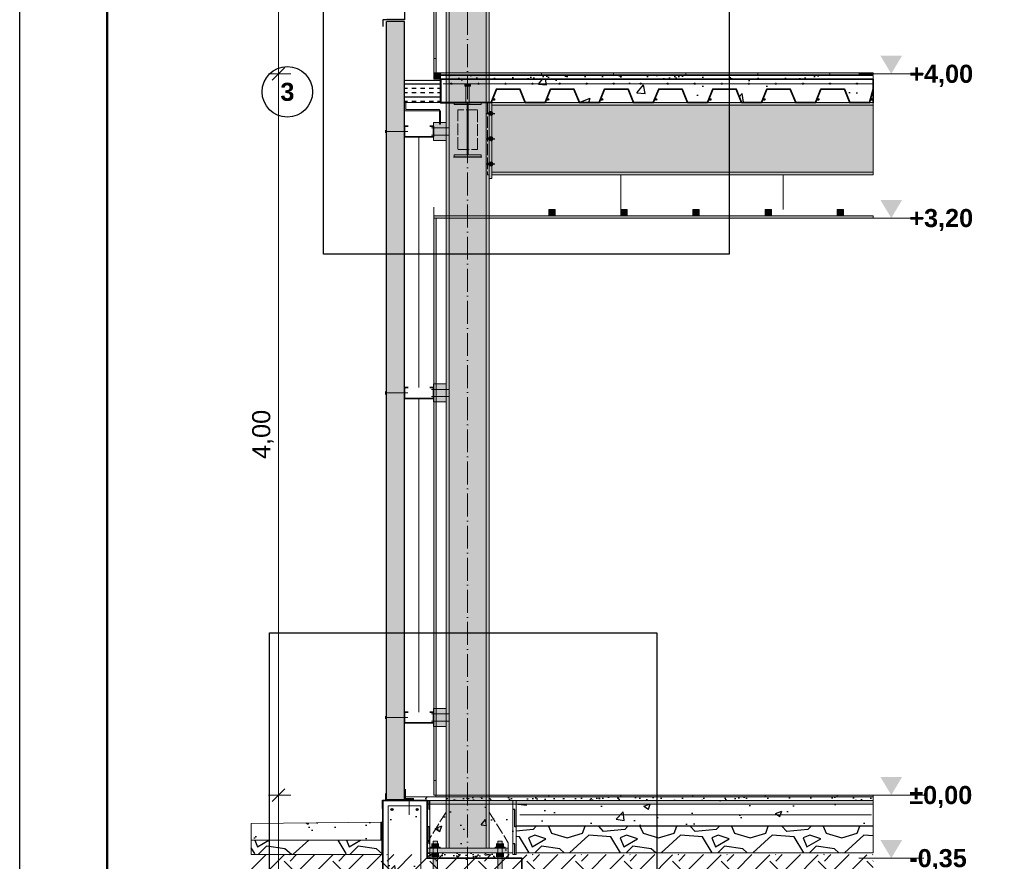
# Model space of a CAD drawing. Header units: millimetres. Extents: x 6 to 4194, y 6 to 5934.
# Tile 2 of 4: x 6 to 2191, y 1333 to 3200. Entities that reach past the tile are written whole.
import ezdxf
from ezdxf.enums import TextEntityAlignment as Align

# ---------------------------------------------------------------- set-up
doc = ezdxf.new("R2010")
doc.units = ezdxf.units.MM
doc.header["$LTSCALE"] = 20
doc.linetypes.add('DASHDOT', pattern=[3.556, 2.54, -0.508, 0, -0.508])
doc.linetypes.add('DASHED', pattern=[1.524, 1.27, -0.254])
for name, color, linetype in [('A-ACERO-CORTADO', 250, 'Continuous'), ('A-ACERO-VISTA', 8, 'Continuous'), ('A-AISLACION-EPS', 50, 'Continuous'), ('A-AISLACION-LANA', 40, 'Continuous'), ('A-AISLACION-PIR', 50, 'Continuous'), ('A-ALUMINIO', 253, 'Continuous'), ('A-ARMADURAS', 14, 'Continuous'), ('A-BARRERAS-MEMBRANAS', 7, 'Continuous'), ('A-CHAPA-GALVANIZADA', 253, 'Continuous'), ('A-CONTORNOS', 7, 'Continuous'), ('A-GROUT', 251, 'Continuous'), ('A-HORMIGON-INSITU', 33, 'Continuous'), ('A-HORMIGON-SIMPLE', 9, 'Continuous'), ('A-MORTERO-CARPETAS', 252, 'Continuous'), ('A-NEOPRENO-SELLADORES', 7, 'Continuous'), ('A-PROYECCION-OCULTO', 8, 'DASHED'), ('A-SELLADOR-INTUMESCENTE', 1, 'Continuous'), ('A-SOLADOS', 31, 'Continuous'), ('A-TERRENO', 32, 'Continuous'), ('A-TOSCA', 42, 'Continuous'), ('A-VISTA', 8, 'Continuous'), ('A-YESO-CIELORRASO', 254, 'Continuous'), ('X-COTAS', 3, 'Continuous'), ('X-EJES', 1, 'DASHDOT'), ('X-MARCO', 7, 'Continuous'), ('X-NIVELES', 7, 'Continuous'), ('X-REFERENCIAS', 1, 'Continuous')]:
    doc.layers.add(name, color=color, linetype=linetype)
doc.styles.add('ARIAL', font='arial.ttf')
doc.styles.add('ARIAL-B', font='arialbd.ttf')

msp = doc.modelspace()

# ---------------------------------------------------------------- hatches: boundary and pattern name
at = {"layer": 'A-ACERO-CORTADO', "true_color": 0x4d545c}
h = msp.add_hatch(color=251, dxfattribs=at)
h.dxf.hatch_style = 1
h.paths.add_polyline_path([(993.6, 3052.8), (1006, 3052.8), (1006, 3056), (993.6, 3056)])
h = msp.add_hatch(color=251, dxfattribs=at)
h.dxf.hatch_style = 1
h.paths.add_polyline_path([(996, 3016), (1003.6, 3016), (1003.6, 3056), (996, 3056)])
h = msp.add_hatch(color=251, dxfattribs=at)
h.dxf.hatch_style = 1
h.paths.add_polyline_path([(970, 3016), (1030, 3016), (1030, 3011.7), (1001.4, 3011.7), (1001.4, 2900.3), (1030, 2900.3), (1030, 2896), (970, 2896), (970, 2900.3), (998.6, 2900.3), (998.6, 3011.7), (970, 3011.7)])
h = msp.add_hatch(color=251, dxfattribs=at)
h.dxf.hatch_style = 1
h.paths.add_polyline_path([(923.2, 1020), (932.8, 1020), (932.8, 1378), (923.2, 1378)])
h = msp.add_hatch(color=251, dxfattribs=at)
h.dxf.hatch_style = 1
h.paths.add_polyline_path([(1067.2, 1020), (1076.8, 1020), (1076.8, 1378), (1067.2, 1378)])
h = msp.add_hatch(color=251, dxfattribs=at)
h.dxf.hatch_style = 1
h.paths.add_polyline_path([(910, 1352), (1090, 1352), (1090, 1362), (910, 1362)])
h = msp.add_hatch(color=251, dxfattribs=at)
h.dxf.hatch_style = 1
h.paths.add_polyline_path([(916.8, 1362), (939.2, 1362), (939.2, 1364.4), (916.8, 1364.4)])
h = msp.add_hatch(color=251, dxfattribs=at)
h.dxf.hatch_style = 1
h.paths.add_polyline_path([(1060.8, 1362), (1083.2, 1362), (1083.2, 1364.4), (1060.8, 1364.4)])
at = {"layer": 'A-ACERO-VISTA', "true_color": 0xdfe3e7}
h = msp.add_hatch(color=254, dxfattribs=at)
h.dxf.hatch_style = 1
h.paths.add_polyline_path([(952, 1362), (1048, 1362), (1048, 4622), (952, 4622)])
h = msp.add_hatch(color=254, dxfattribs=at)
h.dxf.hatch_style = 1
h.paths.add_polyline_path([(1048, 2848), (1054, 2848), (1054, 3016), (1048, 3016)])
h = msp.add_hatch(color=254, dxfattribs=at)
h.dxf.hatch_style = 1
h.paths.add_polyline_path([(1054, 2856), (1900, 2856), (1900, 3016), (1054, 3016)])
h = msp.add_hatch(color=254, dxfattribs=at)
h.dxf.hatch_style = 1
h.paths.add_polyline_path([(924, 2932), (952, 2932), (952, 2972), (924, 2972)])
h = msp.add_hatch(color=254, dxfattribs=at)
h.dxf.hatch_style = 1
h.paths.add_polyline_path([(924, 2352), (952, 2352), (952, 2392), (924, 2392)])
h = msp.add_hatch(color=254, dxfattribs=at)
h.dxf.hatch_style = 1
h.paths.add_polyline_path([(924, 1632), (952, 1632), (952, 1672), (924, 1672)])
at = {"layer": 'A-AISLACION-EPS'}
h = msp.add_hatch(dxfattribs=at)
h.set_pattern_fill('ZIGZAG', color=256, scale=6, angle=90)
h.paths.add_polyline_path([(910, 1340), (916, 1340), (916, 1468), (910, 1468)])
h = msp.add_hatch(dxfattribs=at)
h.set_pattern_fill('ZIGZAG', color=256, scale=6, angle=90)
h.paths.add_polyline_path([(1100, 1348), (1108, 1348), (1108, 1468), (1100, 1468)])
h = msp.add_hatch(dxfattribs=at)
h.set_pattern_fill('ZIGZAG', color=256, scale=6, angle=90)
h.paths.add_polyline_path([(807.2, 1380), (810.4, 1380), (810.4, 1420), (807.2, 1420)])
at = {"layer": 'A-AISLACION-LANA'}
h = msp.add_hatch(dxfattribs=at)
h.set_pattern_fill('INSUL', color=256, scale=3)
h.paths.add_polyline_path([(860, 3016), (940, 3016), (940, 3064.8), (860, 3064.8)])
at = {"layer": 'A-AISLACION-PIR'}
h = msp.add_hatch(dxfattribs=at)
h.set_pattern_fill('HONEY', color=256, scale=4)
h.paths.add_polyline_path([(820, 1470), (860, 1470), (860, 3196), (820, 3196)])
at = {"layer": 'A-ALUMINIO', "true_color": 0x9aa3ab}
h = msp.add_hatch(color=253, dxfattribs=at)
h.dxf.hatch_style = 1
h.paths.add_polyline_path([(1180, 2765), (1194, 2765), (1194, 2778.8), (1180, 2778.8)])
h = msp.add_hatch(color=253, dxfattribs=at)
h.dxf.hatch_style = 1
h.paths.add_polyline_path([(1340, 2765), (1354, 2765), (1354, 2778.8), (1340, 2778.8)])
h = msp.add_hatch(color=253, dxfattribs=at)
h.dxf.hatch_style = 1
h.paths.add_polyline_path([(1500, 2765), (1514, 2765), (1514, 2778.8), (1500, 2778.8)])
h = msp.add_hatch(color=253, dxfattribs=at)
h.dxf.hatch_style = 1
h.paths.add_polyline_path([(1660, 2765), (1674, 2765), (1674, 2778.8), (1660, 2778.8)])
h = msp.add_hatch(color=253, dxfattribs=at)
h.dxf.hatch_style = 1
h.paths.add_polyline_path([(1820, 2765), (1834, 2765), (1834, 2778.8), (1820, 2778.8)])
at = {"layer": 'A-ARMADURAS'}
h = msp.add_hatch(color=256, dxfattribs=at)
h.dxf.hatch_style = 1
h.paths.add_polyline_path([(965.4, 3058), (965.3, 3058.4), (965.1, 3058.8), (964.8, 3059.1), (964.4, 3059.3), (964, 3059.4), (963.6, 3059.3), (963.2, 3059.1), (962.9, 3058.8), (962.7, 3058.4), (962.6, 3058), (962.7, 3057.6), (962.9, 3057.2), (963.2, 3056.9), (963.6, 3056.7), (964, 3056.6), (964.4, 3056.7), (964.8, 3056.9), (965.1, 3057.2), (965.3, 3057.6)])
h = msp.add_hatch(color=256, dxfattribs=at)
h.dxf.hatch_style = 1
h.paths.add_polyline_path([(1025.4, 3058), (1025.3, 3058.4), (1025.1, 3058.8), (1024.8, 3059.1), (1024.4, 3059.3), (1024, 3059.4), (1023.6, 3059.3), (1023.2, 3059.1), (1022.9, 3058.8), (1022.7, 3058.4), (1022.6, 3058), (1022.7, 3057.6), (1022.9, 3057.2), (1023.2, 3056.9), (1023.6, 3056.7), (1024, 3056.6), (1024.4, 3056.7), (1024.8, 3056.9), (1025.1, 3057.2), (1025.3, 3057.6)])
h = msp.add_hatch(color=256, dxfattribs=at)
h.dxf.hatch_style = 1
h.paths.add_polyline_path([(1085.4, 3058), (1085.3, 3058.4), (1085.1, 3058.8), (1084.8, 3059.1), (1084.4, 3059.3), (1084, 3059.4), (1083.6, 3059.3), (1083.2, 3059.1), (1082.9, 3058.8), (1082.7, 3058.4), (1082.6, 3058), (1082.7, 3057.6), (1082.9, 3057.2), (1083.2, 3056.9), (1083.6, 3056.7), (1084, 3056.6), (1084.4, 3056.7), (1084.8, 3056.9), (1085.1, 3057.2), (1085.3, 3057.6)])
h = msp.add_hatch(color=256, dxfattribs=at)
h.dxf.hatch_style = 1
h.paths.add_polyline_path([(1145.4, 3058), (1145.3, 3058.4), (1145.1, 3058.8), (1144.8, 3059.1), (1144.4, 3059.3), (1144, 3059.4), (1143.6, 3059.3), (1143.2, 3059.1), (1142.9, 3058.8), (1142.7, 3058.4), (1142.6, 3058), (1142.7, 3057.6), (1142.9, 3057.2), (1143.2, 3056.9), (1143.6, 3056.7), (1144, 3056.6), (1144.4, 3056.7), (1144.8, 3056.9), (1145.1, 3057.2), (1145.3, 3057.6)])
h = msp.add_hatch(color=256, dxfattribs=at)
h.dxf.hatch_style = 1
h.paths.add_polyline_path([(1205.4, 3058), (1205.3, 3058.4), (1205.1, 3058.8), (1204.8, 3059.1), (1204.4, 3059.3), (1204, 3059.4), (1203.6, 3059.3), (1203.2, 3059.1), (1202.9, 3058.8), (1202.7, 3058.4), (1202.6, 3058), (1202.7, 3057.6), (1202.9, 3057.2), (1203.2, 3056.9), (1203.6, 3056.7), (1204, 3056.6), (1204.4, 3056.7), (1204.8, 3056.9), (1205.1, 3057.2), (1205.3, 3057.6)])
h = msp.add_hatch(color=256, dxfattribs=at)
h.dxf.hatch_style = 1
h.paths.add_polyline_path([(1265.4, 3058), (1265.3, 3058.4), (1265.1, 3058.8), (1264.8, 3059.1), (1264.4, 3059.3), (1264, 3059.4), (1263.6, 3059.3), (1263.2, 3059.1), (1262.9, 3058.8), (1262.7, 3058.4), (1262.6, 3058), (1262.7, 3057.6), (1262.9, 3057.2), (1263.2, 3056.9), (1263.6, 3056.7), (1264, 3056.6), (1264.4, 3056.7), (1264.8, 3056.9), (1265.1, 3057.2), (1265.3, 3057.6)])
h = msp.add_hatch(color=256, dxfattribs=at)
h.dxf.hatch_style = 1
h.paths.add_polyline_path([(1325.4, 3058), (1325.3, 3058.4), (1325.1, 3058.8), (1324.8, 3059.1), (1324.4, 3059.3), (1324, 3059.4), (1323.6, 3059.3), (1323.2, 3059.1), (1322.9, 3058.8), (1322.7, 3058.4), (1322.6, 3058), (1322.7, 3057.6), (1322.9, 3057.2), (1323.2, 3056.9), (1323.6, 3056.7), (1324, 3056.6), (1324.4, 3056.7), (1324.8, 3056.9), (1325.1, 3057.2), (1325.3, 3057.6)])
h = msp.add_hatch(color=256, dxfattribs=at)
h.dxf.hatch_style = 1
h.paths.add_polyline_path([(1385.4, 3058), (1385.3, 3058.4), (1385.1, 3058.8), (1384.8, 3059.1), (1384.4, 3059.3), (1384, 3059.4), (1383.6, 3059.3), (1383.2, 3059.1), (1382.9, 3058.8), (1382.7, 3058.4), (1382.6, 3058), (1382.7, 3057.6), (1382.9, 3057.2), (1383.2, 3056.9), (1383.6, 3056.7), (1384, 3056.6), (1384.4, 3056.7), (1384.8, 3056.9), (1385.1, 3057.2), (1385.3, 3057.6)])
h = msp.add_hatch(color=256, dxfattribs=at)
h.dxf.hatch_style = 1
h.paths.add_polyline_path([(1445.4, 3058), (1445.3, 3058.4), (1445.1, 3058.8), (1444.8, 3059.1), (1444.4, 3059.3), (1444, 3059.4), (1443.6, 3059.3), (1443.2, 3059.1), (1442.9, 3058.8), (1442.7, 3058.4), (1442.6, 3058), (1442.7, 3057.6), (1442.9, 3057.2), (1443.2, 3056.9), (1443.6, 3056.7), (1444, 3056.6), (1444.4, 3056.7), (1444.8, 3056.9), (1445.1, 3057.2), (1445.3, 3057.6)])
h = msp.add_hatch(color=256, dxfattribs=at)
h.dxf.hatch_style = 1
h.paths.add_polyline_path([(1505.4, 3058), (1505.3, 3058.4), (1505.1, 3058.8), (1504.8, 3059.1), (1504.4, 3059.3), (1504, 3059.4), (1503.6, 3059.3), (1503.2, 3059.1), (1502.9, 3058.8), (1502.7, 3058.4), (1502.6, 3058), (1502.7, 3057.6), (1502.9, 3057.2), (1503.2, 3056.9), (1503.6, 3056.7), (1504, 3056.6), (1504.4, 3056.7), (1504.8, 3056.9), (1505.1, 3057.2), (1505.3, 3057.6)])
h = msp.add_hatch(color=256, dxfattribs=at)
h.dxf.hatch_style = 1
h.paths.add_polyline_path([(1565.4, 3058), (1565.3, 3058.4), (1565.1, 3058.8), (1564.8, 3059.1), (1564.4, 3059.3), (1564, 3059.4), (1563.6, 3059.3), (1563.2, 3059.1), (1562.9, 3058.8), (1562.7, 3058.4), (1562.6, 3058), (1562.7, 3057.6), (1562.9, 3057.2), (1563.2, 3056.9), (1563.6, 3056.7), (1564, 3056.6), (1564.4, 3056.7), (1564.8, 3056.9), (1565.1, 3057.2), (1565.3, 3057.6)])
h = msp.add_hatch(color=256, dxfattribs=at)
h.dxf.hatch_style = 1
h.paths.add_polyline_path([(1625.4, 3058), (1625.3, 3058.4), (1625.1, 3058.8), (1624.8, 3059.1), (1624.4, 3059.3), (1624, 3059.4), (1623.6, 3059.3), (1623.2, 3059.1), (1622.9, 3058.8), (1622.7, 3058.4), (1622.6, 3058), (1622.7, 3057.6), (1622.9, 3057.2), (1623.2, 3056.9), (1623.6, 3056.7), (1624, 3056.6), (1624.4, 3056.7), (1624.8, 3056.9), (1625.1, 3057.2), (1625.3, 3057.6)])
h = msp.add_hatch(color=256, dxfattribs=at)
h.dxf.hatch_style = 1
h.paths.add_polyline_path([(1685.4, 3058), (1685.3, 3058.4), (1685.1, 3058.8), (1684.8, 3059.1), (1684.4, 3059.3), (1684, 3059.4), (1683.6, 3059.3), (1683.2, 3059.1), (1682.9, 3058.8), (1682.7, 3058.4), (1682.6, 3058), (1682.7, 3057.6), (1682.9, 3057.2), (1683.2, 3056.9), (1683.6, 3056.7), (1684, 3056.6), (1684.4, 3056.7), (1684.8, 3056.9), (1685.1, 3057.2), (1685.3, 3057.6)])
h = msp.add_hatch(color=256, dxfattribs=at)
h.dxf.hatch_style = 1
h.paths.add_polyline_path([(1745.4, 3058), (1745.3, 3058.4), (1745.1, 3058.8), (1744.8, 3059.1), (1744.4, 3059.3), (1744, 3059.4), (1743.6, 3059.3), (1743.2, 3059.1), (1742.9, 3058.8), (1742.7, 3058.4), (1742.6, 3058), (1742.7, 3057.6), (1742.9, 3057.2), (1743.2, 3056.9), (1743.6, 3056.7), (1744, 3056.6), (1744.4, 3056.7), (1744.8, 3056.9), (1745.1, 3057.2), (1745.3, 3057.6)])
h = msp.add_hatch(color=256, dxfattribs=at)
h.dxf.hatch_style = 1
h.paths.add_polyline_path([(1805.4, 3058), (1805.3, 3058.4), (1805.1, 3058.8), (1804.8, 3059.1), (1804.4, 3059.3), (1804, 3059.4), (1803.6, 3059.3), (1803.2, 3059.1), (1802.9, 3058.8), (1802.7, 3058.4), (1802.6, 3058), (1802.7, 3057.6), (1802.9, 3057.2), (1803.2, 3056.9), (1803.6, 3056.7), (1804, 3056.6), (1804.4, 3056.7), (1804.8, 3056.9), (1805.1, 3057.2), (1805.3, 3057.6)])
h = msp.add_hatch(color=256, dxfattribs=at)
h.dxf.hatch_style = 1
h.paths.add_polyline_path([(1865.4, 3058), (1865.3, 3058.4), (1865.1, 3058.8), (1864.8, 3059.1), (1864.4, 3059.3), (1864, 3059.4), (1863.6, 3059.3), (1863.2, 3059.1), (1862.9, 3058.8), (1862.7, 3058.4), (1862.6, 3058), (1862.7, 3057.6), (1862.9, 3057.2), (1863.2, 3056.9), (1863.6, 3056.7), (1864, 3056.6), (1864.4, 3056.7), (1864.8, 3056.9), (1865.1, 3057.2), (1865.3, 3057.6)])
h = msp.add_hatch(color=256, dxfattribs=at)
h.dxf.hatch_style = 1
h.paths.add_polyline_path([(1059.9, 3023.2), (1059.8, 3023.8), (1059.6, 3024.3), (1059.1, 3024.8), (1058.6, 3025), (1058, 3025.1), (1057.4, 3025), (1056.9, 3024.8), (1056.4, 3024.3), (1056.2, 3023.8), (1056.1, 3023.2), (1056.2, 3022.6), (1056.4, 3022.1), (1056.9, 3021.6), (1057.4, 3021.4), (1058, 3021.3), (1058.6, 3021.4), (1059.1, 3021.6), (1059.6, 3022.1), (1059.8, 3022.6)])
h = msp.add_hatch(color=256, dxfattribs=at)
h.dxf.hatch_style = 1
h.paths.add_polyline_path([(1179.9, 3023.2), (1179.8, 3023.8), (1179.6, 3024.3), (1179.1, 3024.8), (1178.6, 3025), (1178, 3025.1), (1177.4, 3025), (1176.9, 3024.8), (1176.4, 3024.3), (1176.2, 3023.8), (1176.1, 3023.2), (1176.2, 3022.6), (1176.4, 3022.1), (1176.9, 3021.6), (1177.4, 3021.4), (1178, 3021.3), (1178.6, 3021.4), (1179.1, 3021.6), (1179.6, 3022.1), (1179.8, 3022.6)])
h = msp.add_hatch(color=256, dxfattribs=at)
h.dxf.hatch_style = 1
h.paths.add_polyline_path([(1299.9, 3023.2), (1299.8, 3023.8), (1299.6, 3024.3), (1299.1, 3024.8), (1298.6, 3025), (1298, 3025.1), (1297.4, 3025), (1296.9, 3024.8), (1296.4, 3024.3), (1296.2, 3023.8), (1296.1, 3023.2), (1296.2, 3022.6), (1296.4, 3022.1), (1296.9, 3021.6), (1297.4, 3021.4), (1298, 3021.3), (1298.6, 3021.4), (1299.1, 3021.6), (1299.6, 3022.1), (1299.8, 3022.6)])
h = msp.add_hatch(color=256, dxfattribs=at)
h.dxf.hatch_style = 1
h.paths.add_polyline_path([(1419.9, 3023.2), (1419.8, 3023.8), (1419.6, 3024.3), (1419.1, 3024.8), (1418.6, 3025), (1418, 3025.1), (1417.4, 3025), (1416.9, 3024.8), (1416.4, 3024.3), (1416.2, 3023.8), (1416.1, 3023.2), (1416.2, 3022.6), (1416.4, 3022.1), (1416.9, 3021.6), (1417.4, 3021.4), (1418, 3021.3), (1418.6, 3021.4), (1419.1, 3021.6), (1419.6, 3022.1), (1419.8, 3022.6)])
h = msp.add_hatch(color=256, dxfattribs=at)
h.dxf.hatch_style = 1
h.paths.add_polyline_path([(1539.9, 3023.2), (1539.8, 3023.8), (1539.6, 3024.3), (1539.1, 3024.8), (1538.6, 3025), (1538, 3025.1), (1537.4, 3025), (1536.9, 3024.8), (1536.4, 3024.3), (1536.2, 3023.8), (1536.1, 3023.2), (1536.2, 3022.6), (1536.4, 3022.1), (1536.9, 3021.6), (1537.4, 3021.4), (1538, 3021.3), (1538.6, 3021.4), (1539.1, 3021.6), (1539.6, 3022.1), (1539.8, 3022.6)])
h = msp.add_hatch(color=256, dxfattribs=at)
h.dxf.hatch_style = 1
h.paths.add_polyline_path([(1659.9, 3023.2), (1659.8, 3023.8), (1659.6, 3024.3), (1659.1, 3024.8), (1658.6, 3025), (1658, 3025.1), (1657.4, 3025), (1656.9, 3024.8), (1656.4, 3024.3), (1656.2, 3023.8), (1656.1, 3023.2), (1656.2, 3022.6), (1656.4, 3022.1), (1656.9, 3021.6), (1657.4, 3021.4), (1658, 3021.3), (1658.6, 3021.4), (1659.1, 3021.6), (1659.6, 3022.1), (1659.8, 3022.6)])
h = msp.add_hatch(color=256, dxfattribs=at)
h.dxf.hatch_style = 1
h.paths.add_polyline_path([(1779.9, 3023.2), (1779.8, 3023.8), (1779.6, 3024.3), (1779.1, 3024.8), (1778.6, 3025), (1778, 3025.1), (1777.4, 3025), (1776.9, 3024.8), (1776.4, 3024.3), (1776.2, 3023.8), (1776.1, 3023.2), (1776.2, 3022.6), (1776.4, 3022.1), (1776.9, 3021.6), (1777.4, 3021.4), (1778, 3021.3), (1778.6, 3021.4), (1779.1, 3021.6), (1779.6, 3022.1), (1779.8, 3022.6)])
h = msp.add_hatch(color=256, dxfattribs=at)
h.dxf.hatch_style = 1
h.paths.add_polyline_path([(1897.9, 3023.2), (1897.8, 3023.8), (1897.6, 3024.3), (1897.1, 3024.8), (1896.6, 3025), (1896, 3025.1), (1895.4, 3025), (1894.9, 3024.8), (1894.4, 3024.3), (1894.2, 3023.8), (1894.1, 3023.2), (1894.2, 3022.6), (1894.4, 3022.1), (1894.9, 3021.6), (1895.4, 3021.4), (1896, 3021.3), (1896.6, 3021.4), (1897.1, 3021.6), (1897.6, 3022.1), (1897.8, 3022.6)])
h = msp.add_hatch(color=256, dxfattribs=at)
h.dxf.hatch_style = 1
h.paths.add_polyline_path([(1055.6, 2992), (1055.4, 2993.4), (1054.8, 2994.6), (1053.8, 2995.6), (1052.6, 2996.2), (1051.2, 2996.4), (1049.8, 2996.2), (1048.6, 2995.6), (1047.6, 2994.6), (1047, 2993.4), (1046.8, 2992), (1047, 2990.6), (1047.6, 2989.4), (1048.6, 2988.4), (1049.8, 2987.8), (1051.2, 2987.6), (1052.6, 2987.8), (1053.8, 2988.4), (1054.8, 2989.4), (1055.4, 2990.6)])
h = msp.add_hatch(color=256, dxfattribs=at)
h.dxf.hatch_style = 1
h.paths.add_polyline_path([(1055.6, 2936), (1055.4, 2937.4), (1054.8, 2938.6), (1053.8, 2939.6), (1052.6, 2940.2), (1051.2, 2940.4), (1049.8, 2940.2), (1048.6, 2939.6), (1047.6, 2938.6), (1047, 2937.4), (1046.8, 2936), (1047, 2934.6), (1047.6, 2933.4), (1048.6, 2932.4), (1049.8, 2931.8), (1051.2, 2931.6), (1052.6, 2931.8), (1053.8, 2932.4), (1054.8, 2933.4), (1055.4, 2934.6)])
h = msp.add_hatch(color=256, dxfattribs=at)
h.dxf.hatch_style = 1
h.paths.add_polyline_path([(1055.6, 2880), (1055.4, 2881.4), (1054.8, 2882.6), (1053.8, 2883.6), (1052.6, 2884.2), (1051.2, 2884.4), (1049.8, 2884.2), (1048.6, 2883.6), (1047.6, 2882.6), (1047, 2881.4), (1046.8, 2880), (1047, 2878.6), (1047.6, 2877.4), (1048.6, 2876.4), (1049.8, 2875.8), (1051.2, 2875.6), (1052.6, 2875.8), (1053.8, 2876.4), (1054.8, 2877.4), (1055.4, 2878.6)])
h = msp.add_hatch(color=256, dxfattribs=at)
h.dxf.hatch_style = 1
h.paths.add_polyline_path([(834.4, 1448), (834.3, 1448.7), (833.9, 1449.4), (833.4, 1449.9), (832.7, 1450.3), (832, 1450.4), (831.3, 1450.3), (830.6, 1449.9), (830.1, 1449.4), (829.7, 1448.7), (829.6, 1448), (829.7, 1447.3), (830.1, 1446.6), (830.6, 1446.1), (831.3, 1445.7), (832, 1445.6), (832.7, 1445.7), (833.4, 1446.1), (833.9, 1446.6), (834.3, 1447.3)])
h = msp.add_hatch(color=256, dxfattribs=at)
h.dxf.hatch_style = 1
h.paths.add_polyline_path([(890.4, 1448), (890.3, 1448.7), (889.9, 1449.4), (889.4, 1449.9), (888.7, 1450.3), (888, 1450.4), (887.3, 1450.3), (886.6, 1449.9), (886.1, 1449.4), (885.7, 1448.7), (885.6, 1448), (885.7, 1447.3), (886.1, 1446.6), (886.6, 1446.1), (887.3, 1445.7), (888, 1445.6), (888.7, 1445.7), (889.4, 1446.1), (889.9, 1446.6), (890.3, 1447.3)])
at = {"layer": 'A-BARRERAS-MEMBRANAS', "true_color": 0x000000}
h = msp.add_hatch(color=18, dxfattribs=at)
h.dxf.hatch_style = 1
h.paths.add_polyline_path([(1108, 1411.2), (1900, 1411.2), (1900, 1412), (1108, 1412)])
at = {"layer": 'A-CHAPA-GALVANIZADA', "true_color": 0x8f989f}
h = msp.add_hatch(color=252, dxfattribs=at)
h.dxf.hatch_style = 1
h.paths.add_polyline_path([(924.8, 3068), (940, 3068), (940, 3082), (924.8, 3082)])
h = msp.add_hatch(color=252, dxfattribs=at)
h.dxf.hatch_style = 1
h.paths.add_polyline_path([(860, 3016), (860, 2998), (940, 2998), (940, 2968), (937.2, 2968), (937.2, 3000.8), (862.8, 3000.8), (862.8, 3016)])
h = msp.add_hatch(color=252, dxfattribs=at)
h.dxf.hatch_style = 1
h.paths.add_polyline_path([(860, 1472), (862, 1472), (862, 1492), (860, 1492)])
h = msp.add_hatch(color=252, dxfattribs=at)
h.dxf.hatch_style = 1
h.paths.add_polyline_path([(860, 1470), (880, 1470), (880, 1472), (860, 1472)])
at = {"layer": 'A-GROUT'}
h = msp.add_hatch(dxfattribs=at)
h.set_pattern_fill('AR-SAND', color=256, scale=0.4)
h.paths.add_polyline_path([(910, 1340), (1090, 1340), (1090, 1352), (910, 1352)])
at = {"layer": 'A-HORMIGON-INSITU'}
h = msp.add_hatch(dxfattribs=at)
h.set_pattern_fill('AR-CONC', color=256, scale=1.2)
h.paths.add_polyline_path([(940.8, 3068), (1900, 3068), (1900, 3016), (1900, 3046), (1892, 3016), (1848, 3016), (1836, 3046), (1784, 3046), (1772, 3016), (1728, 3016), (1716, 3046), (1664, 3046), (1652, 3016), (1608, 3016), (1596, 3046), (1544, 3046), (1532, 3016), (1488, 3016), (1476, 3046), (1424, 3046), (1412, 3016), (1368, 3016), (1356, 3046), (1304, 3046), (1292, 3016), (1248, 3016), (1236, 3046), (1184, 3046), (1172, 3016), (1128, 3016), (1116, 3046), (1064, 3046), (1052, 3016), (1008, 3016), (940.8, 3016.8)])
h = msp.add_hatch(dxfattribs=at)
h.set_pattern_fill('AR-CONC', color=256, scale=1.2)
h.paths.add_polyline_path([(880, 940), (1120, 940), (1120, 1340), (910, 1340), (910, 1468), (812, 1468), (812, 1228), (880, 1228)])
at = {"layer": 'A-HORMIGON-SIMPLE'}
h = msp.add_hatch(dxfattribs=at)
h.set_pattern_fill('AR-CONC', color=256, scale=0.8)
h.paths.add_polyline_path([(916, 1352), (1100, 1352), (1100, 1460), (916, 1460)])
h = msp.add_hatch(dxfattribs=at)
h.set_pattern_fill('AR-CONC', color=256, scale=0.8)
h.paths.add_polyline_path([(1108, 1412), (1900, 1412), (1900, 1460), (1108, 1460)])
h = msp.add_hatch(dxfattribs=at)
h.set_pattern_fill('AR-CONC', color=256, scale=0.8)
h.paths.add_polyline_path([(520, 1380), (807.2, 1380), (807.2, 1420), (520, 1417.2)])
at = {"layer": 'A-MORTERO-CARPETAS', "true_color": 0x8d8d8d}
h = msp.add_hatch(color=252, dxfattribs=at)
h.dxf.hatch_style = 1
h.paths.add_polyline_path([(940, 3076), (1900, 3076), (1900, 3078), (940, 3078)])
at = {"layer": 'A-MORTERO-CARPETAS'}
h = msp.add_hatch(dxfattribs=at)
h.set_pattern_fill('AR-SAND', color=256, scale=0.6)
h.paths.add_polyline_path([(940, 3068), (1900, 3068), (1900, 3076), (940, 3076)])
h = msp.add_hatch(dxfattribs=at)
h.set_pattern_fill('AR-SAND', color=256, scale=0.6)
h.paths.add_polyline_path([(860, 1468), (1900, 1468), (1900, 1476), (860, 1476)])
h = msp.add_hatch(dxfattribs=at)
h.set_pattern_fill('AR-SAND', color=256, scale=0.4)
h.paths.add_polyline_path([(910, 1460), (1900, 1460), (1900, 1468), (910, 1468)])
at = {"layer": 'A-MORTERO-CARPETAS', "true_color": 0x8d8d8d}
h = msp.add_hatch(color=252, dxfattribs=at)
h.dxf.hatch_style = 1
h.paths.add_polyline_path([(929.6, 1474), (1900, 1474), (1900, 1476), (929.6, 1476)])
at = {"layer": 'A-NEOPRENO-SELLADORES', "true_color": 0x111111}
h = msp.add_hatch(color=250, dxfattribs=at)
h.dxf.hatch_style = 1
h.paths.add_polyline_path([(820, 3196), (860, 3196), (860, 3204), (820, 3204)])
at = {"layer": 'A-NEOPRENO-SELLADORES', "true_color": 0x222222}
h = msp.add_hatch(color=250, dxfattribs=at)
h.dxf.hatch_style = 1
h.paths.add_polyline_path([(816.4, 2948.4), (819.6, 2948.4), (819.6, 2955.6), (816.4, 2955.6)])
h = msp.add_hatch(color=250, dxfattribs=at)
h.dxf.hatch_style = 1
h.paths.add_polyline_path([(816.4, 2368.4), (819.6, 2368.4), (819.6, 2375.6), (816.4, 2375.6)])
h = msp.add_hatch(color=250, dxfattribs=at)
h.dxf.hatch_style = 1
h.paths.add_polyline_path([(816.4, 1648.4), (819.6, 1648.4), (819.6, 1655.6), (816.4, 1655.6)])
at = {"layer": 'A-NEOPRENO-SELLADORES', "true_color": 0x111111}
h = msp.add_hatch(color=250, dxfattribs=at)
h.dxf.hatch_style = 1
h.paths.add_polyline_path([(816.8, 1470), (820, 1470), (820, 1484), (816.8, 1484)])
h = msp.add_hatch(color=250, dxfattribs=at)
h.dxf.hatch_style = 1
h.paths.add_polyline_path([(807.2, 1415.2), (810.4, 1415.2), (810.4, 1420), (807.2, 1420)])
at = {"layer": 'A-NEOPRENO-SELLADORES', "true_color": 0x222222}
h = msp.add_hatch(color=250, dxfattribs=at)
h.dxf.hatch_style = 1
h.paths.add_polyline_path([(919.2, 1364.4), (936.8, 1364.4), (936.8, 1372.8), (919.2, 1372.8)])
h = msp.add_hatch(color=250, dxfattribs=at)
h.dxf.hatch_style = 1
h.paths.add_polyline_path([(1063.2, 1364.4), (1080.8, 1364.4), (1080.8, 1372.8), (1063.2, 1372.8)])
h = msp.add_hatch(color=250, dxfattribs=at)
h.dxf.hatch_style = 1
h.paths.add_polyline_path([(919.2, 1342.8), (936.8, 1342.8), (936.8, 1351.2), (919.2, 1351.2)])
h = msp.add_hatch(color=250, dxfattribs=at)
h.dxf.hatch_style = 1
h.paths.add_polyline_path([(1063.2, 1342.8), (1080.8, 1342.8), (1080.8, 1351.2), (1063.2, 1351.2)])
at = {"layer": 'A-SELLADOR-INTUMESCENTE', "true_color": 0xc0392b}
h = msp.add_hatch(color=22, dxfattribs=at)
h.dxf.hatch_style = 1
h.paths.add_polyline_path([(860, 3064.8), (940, 3064.8), (940, 3068), (860, 3068)])
at = {"layer": 'A-SOLADOS', "true_color": 0xcdbb9c}
h = msp.add_hatch(color=9, dxfattribs=at)
h.dxf.hatch_style = 1
h.paths.add_polyline_path([(924.8, 3082), (929.8, 3082), (929.8, 3114), (924.8, 3114)])
h = msp.add_hatch(color=9, dxfattribs=at)
h.dxf.hatch_style = 1
h.paths.add_polyline_path([(940, 3078), (1900, 3078), (1900, 3082), (940, 3082)])
h = msp.add_hatch(color=9, dxfattribs=at)
h.dxf.hatch_style = 1
h.paths.add_polyline_path([(924.8, 1480), (929.8, 1480), (929.8, 1512), (924.8, 1512)])
h = msp.add_hatch(color=9, dxfattribs=at)
h.dxf.hatch_style = 1
h.paths.add_polyline_path([(929.6, 1476), (1900, 1476), (1900, 1480), (929.6, 1480)])
at = {"layer": 'A-TERRENO'}
h = msp.add_hatch(dxfattribs=at)
h.set_pattern_fill('EARTH', color=256, scale=12, angle=45)
h.paths.add_polyline_path([(520, 720), (1900, 720), (1900, 1348), (520, 1348)])
at = {"layer": 'A-TOSCA'}
h = msp.add_hatch(dxfattribs=at)
h.set_pattern_fill('GRAVEL', color=256, scale=8)
h.paths.add_polyline_path([(1108, 1352), (1900, 1352), (1900, 1411.2), (1108, 1411.2)])
h = msp.add_hatch(dxfattribs=at)
h.set_pattern_fill('GRAVEL', color=256, scale=8)
h.paths.add_polyline_path([(520, 1348), (810.4, 1348), (810.4, 1380), (520, 1380)])
at = {"layer": 'A-VISTA', "true_color": 0xf2f2f2}
h = msp.add_hatch(color=7, dxfattribs=at)
h.dxf.hatch_style = 1
h.paths.add_polyline_path([(924.8, 2760), (1900, 2760), (1900, 2765), (924.8, 2765)])
at = {"layer": 'A-YESO-CIELORRASO'}
h = msp.add_hatch(dxfattribs=at)
h.set_pattern_fill('AR-SAND', color=256, scale=0.3)
h.paths.add_polyline_path([(924.8, 3082), (929.8, 3082), (929.8, 4360), (924.8, 4360)])
h = msp.add_hatch(dxfattribs=at)
h.set_pattern_fill('AR-SAND', color=256, scale=0.3)
h.paths.add_polyline_path([(924.8, 1480), (929.8, 1480), (929.8, 2760), (924.8, 2760)])
at = {"layer": 'X-NIVELES'}
h = msp.add_hatch(color=7, dxfattribs=at)
h.dxf.hatch_style = 1
h.paths.add_polyline_path([(1940, 3080), (1916, 3120), (1964, 3120)])
h = msp.add_hatch(color=7, dxfattribs=at)
h.dxf.hatch_style = 1
h.paths.add_polyline_path([(1940, 2760), (1916, 2800), (1964, 2800)])
h = msp.add_hatch(color=7, dxfattribs=at)
h.dxf.hatch_style = 1
h.paths.add_polyline_path([(1940, 1480), (1916, 1520), (1964, 1520)])
h = msp.add_hatch(color=7, dxfattribs=at)
h.dxf.hatch_style = 1
h.paths.add_polyline_path([(1940, 1340), (1916, 1380), (1964, 1380)])

# ---------------------------------------------------------------- linework, layer by layer
at = {"layer": 'A-ARMADURAS', "lineweight": 13}
for points in [[(946, 3058), (1900, 3058)], [(824, 1240), (896, 1240), (896, 1456), (824, 1456), (824, 1240)], [(1116, 1436), (1896, 1436)]]:
    msp.add_lwpolyline(points, dxfattribs=at)
at = {"layer": 'A-ARMADURAS'}
for centre, radius in [((964, 3058), 1.36), ((1024, 3058), 1.36), ((1084, 3058), 1.36), ((1144, 3058), 1.36), ((1204, 3058), 1.36), ((1264, 3058), 1.36), ((1324, 3058), 1.36), ((1384, 3058), 1.36), ((1444, 3058), 1.36), ((1504, 3058), 1.36), ((1564, 3058), 1.36), ((1624, 3058), 1.36), ((1684, 3058), 1.36), ((1744, 3058), 1.36), ((1804, 3058), 1.36), ((1864, 3058), 1.36), ((1058, 3023.2), 1.92), ((1178, 3023.2), 1.92), ((1298, 3023.2), 1.92), ((1418, 3023.2), 1.92), ((1538, 3023.2), 1.92), ((1658, 3023.2), 1.92), ((1778, 3023.2), 1.92), ((1896, 3023.2), 1.92), ((1051.2, 2992), 4.4), ((1051.2, 2936), 4.4), ((1051.2, 2880), 4.4), ((832, 1448), 2.4), ((888, 1448), 2.4)]:
    msp.add_circle(centre, radius, dxfattribs=at)
at = {"layer": 'A-CONTORNOS', "lineweight": 13}
for points in [[(958.8, 1362), (958.8, 4622)], [(1041.2, 1362), (1041.2, 4622)], [(1164, 3078), (1164, 3082)], [(1324, 3078), (1324, 3082)], [(1484, 3078), (1484, 3082)], [(1644, 3078), (1644, 3082)], [(1804, 3078), (1804, 3082)], [(1054, 3010.6), (1900, 3010.6)], [(1054, 2861.4), (1900, 2861.4)], [(1340, 2778.8), (1340, 2856)], [(1700, 2778.8), (1700, 2856)], [(1180, 1476), (1180, 1480)], [(1340, 1476), (1340, 1480)], [(1500, 1476), (1500, 1480)], [(1660, 1476), (1660, 1480)], [(1820, 1476), (1820, 1480)]]:
    msp.add_lwpolyline(points, dxfattribs=at)
at = {"layer": 'A-CONTORNOS', "lineweight": 18}
for points in [[(924.8, 3082), (929.8, 3082), (929.8, 4360), (924.8, 4360)], [(820, 1470), (860, 1470), (860, 3196), (820, 3196)], [(940, 3078), (1900, 3078), (1900, 3082), (940, 3082)], [(860, 3016), (940, 3016), (940, 3064.8), (860, 3064.8)], [(940, 3068), (1900, 3068), (1900, 3076), (940, 3076)], [(924.8, 2760), (1900, 2760), (1900, 2765), (924.8, 2765)], [(924.8, 1480), (929.8, 1480), (929.8, 2760), (924.8, 2760)], [(860, 1468), (1900, 1468), (1900, 1476), (860, 1476)], [(910, 1460), (1900, 1460), (1900, 1468), (910, 1468)], [(929.6, 1476), (1900, 1476), (1900, 1480), (929.6, 1480)], [(916, 1352), (1100, 1352), (1100, 1460), (916, 1460)], [(1108, 1412), (1900, 1412), (1900, 1460), (1108, 1460)], [(520, 1380), (807.2, 1380), (807.2, 1420), (520, 1417.2)], [(1108, 1352), (1900, 1352), (1900, 1411.2), (1108, 1411.2)], [(520, 1348), (810.4, 1348), (810.4, 1380), (520, 1380)], [(910, 1352), (1090, 1352), (1090, 1362), (910, 1362)], [(910, 1340), (1090, 1340), (1090, 1352), (910, 1352)]]:
    msp.add_lwpolyline(points, close=True, dxfattribs=at)
at = {"layer": 'A-CONTORNOS', "lineweight": 25}
for points in [[(867.2, 3232), (860, 3232), (860, 3200), (812, 3200), (812, 3184.8)], [(1042, 2992), (1060, 2992)], [(1042, 2936), (1060, 2936)], [(1042, 2880), (1060, 2880)]]:
    msp.add_lwpolyline(points, dxfattribs=at)
at = {"layer": 'A-CONTORNOS', "lineweight": 30}
for points in [[(820.2, 1470), (820.2, 3196)], [(859.8, 1470), (859.8, 3196)], [(1008, 3016), (1052, 3016), (1064, 3046), (1116, 3046), (1128, 3016), (1172, 3016), (1184, 3046), (1236, 3046), (1248, 3016), (1292, 3016), (1304, 3046), (1356, 3046), (1368, 3016), (1412, 3016), (1424, 3046), (1476, 3046), (1488, 3016), (1532, 3016), (1544, 3046), (1596, 3046), (1608, 3016), (1652, 3016), (1664, 3046), (1716, 3046), (1728, 3016), (1772, 3016), (1784, 3046), (1836, 3046), (1848, 3016), (1892, 3016), (1900, 3046), (1900, 3046), (1900, 3016)], [(811.2, 1450), (811.2, 1468.8), (880, 1468.8)]]:
    msp.add_lwpolyline(points, dxfattribs=at)
at = {"layer": 'A-CONTORNOS', "lineweight": 13}
for points in [[(924.8, 3082), (929.8, 3082), (929.8, 3114), (924.8, 3114)], [(924.8, 3068), (940, 3068), (940, 3082), (924.8, 3082)], [(993.6, 3052.8), (1006, 3052.8), (1006, 3056), (993.6, 3056)], [(996, 3016), (1003.6, 3016), (1003.6, 3056), (996, 3056)], [(860, 3016), (860, 2998), (940, 2998), (940, 2968), (937.2, 2968), (937.2, 3000.8), (862.8, 3000.8), (862.8, 3016)], [(1048, 2848), (1054, 2848), (1054, 3016), (1048, 3016)], [(924, 2932), (952, 2932), (952, 2972), (924, 2972)], [(924, 2352), (952, 2352), (952, 2392), (924, 2392)], [(924, 1632), (952, 1632), (952, 1672), (924, 1672)], [(924.8, 1480), (929.8, 1480), (929.8, 1512), (924.8, 1512)], [(860, 1472), (862, 1472), (862, 1492), (860, 1492)], [(860, 1470), (880, 1470), (880, 1472), (860, 1472)], [(910, 1340), (916, 1340), (916, 1468), (910, 1468)], [(1100, 1348), (1108, 1348), (1108, 1468), (1100, 1468)], [(807.2, 1380), (810.4, 1380), (810.4, 1420), (807.2, 1420)], [(923.2, 1020), (932.8, 1020), (932.8, 1378), (923.2, 1378)], [(1067.2, 1020), (1076.8, 1020), (1076.8, 1378), (1067.2, 1378)], [(916.8, 1362), (939.2, 1362), (939.2, 1364.4), (916.8, 1364.4)], [(1060.8, 1362), (1083.2, 1362), (1083.2, 1364.4), (1060.8, 1364.4)]]:
    msp.add_lwpolyline(points, close=True, dxfattribs=at)
at = {"layer": 'A-CONTORNOS', "lineweight": 40}
msp.add_lwpolyline([(940, 3068), (940, 3016), (1006, 3016)], dxfattribs=at)
at = {"layer": 'A-CONTORNOS', "lineweight": 35}
for points in [[(940.8, 3068), (1900, 3068), (1900, 3016), (1900, 3046), (1900, 3046), (1892, 3016), (1848, 3016), (1836, 3046), (1784, 3046), (1772, 3016), (1728, 3016), (1716, 3046), (1664, 3046), (1652, 3016), (1608, 3016), (1596, 3046), (1544, 3046), (1532, 3016), (1488, 3016), (1476, 3046), (1424, 3046), (1412, 3016), (1368, 3016), (1356, 3046), (1304, 3046), (1292, 3016), (1248, 3016), (1236, 3046), (1184, 3046), (1172, 3016), (1128, 3016), (1116, 3046), (1064, 3046), (1052, 3016), (1008, 3016), (940.8, 3016.8)], [(880, 940), (1120, 940), (1120, 1340), (910, 1340), (910, 1468), (812, 1468), (812, 1228), (880, 1228)]]:
    msp.add_lwpolyline(points, close=True, dxfattribs=at)
at = {"layer": 'A-CONTORNOS', "lineweight": 20}
msp.add_lwpolyline([(970, 3016), (1030, 3016), (1030, 3011.7), (1001.4, 3011.7), (1001.4, 2900.3), (1030, 2900.3), (1030, 2896), (970, 2896), (970, 2900.3), (998.6, 2900.3), (998.6, 3011.7), (970, 3011.7)], close=True, dxfattribs=at)
for points in [[(817.6, 2952), (867.2, 2952)], [(920, 2960), (958, 2960)], [(920, 2944), (958, 2944)], [(817.6, 2372), (867.2, 2372)], [(920, 2380), (958, 2380)], [(920, 2364), (958, 2364)], [(817.6, 1652), (867.2, 1652)], [(920, 1660), (958, 1660)], [(920, 1644), (958, 1644)], [(870, 1470), (870, 1436)]]:
    msp.add_lwpolyline(points, dxfattribs=at)
at = {"layer": 'A-CONTORNOS', "lineweight": 35}
for points in [[(868, 2964), (860, 2964), (860, 2940), (924, 2940), (924, 2964), (916, 2964)], [(868, 2384), (860, 2384), (860, 2360), (924, 2360), (924, 2384), (916, 2384)], [(868, 1664), (860, 1664), (860, 1640), (924, 1640), (924, 1664), (916, 1664)]]:
    msp.add_lwpolyline(points, dxfattribs=at)
at = {"layer": 'A-CONTORNOS', "lineweight": 18}
for points in [[(892, 2384), (892, 2940)], [(968.8, 2895.2), (1031.2, 2895.2)], [(924.8, 2784), (924.8, 2760), (940.8, 2760)], [(892, 1664), (892, 2360)], [(520, 1348), (810.4, 1348)]]:
    msp.add_lwpolyline(points, dxfattribs=at)
at = {"layer": 'A-CONTORNOS', "lineweight": 50}
msp.add_lwpolyline([(811.2, 1420), (811.2, 1348)], dxfattribs=at)
at = {"layer": 'A-PROYECCION-OCULTO', "lineweight": 13}
for points in [[(1044, 2856), (1048, 2856), (1048, 3016), (1044, 3016)], [(978, 2912), (1022, 2912), (1022, 3000), (978, 3000)], [(952, 1362), (1048, 1362), (1048, 1460), (952, 1460)], [(910, 1362), (952, 1362), (952, 1442), (910, 1374)], [(1090, 1362), (1048, 1362), (1048, 1442), (1090, 1374)]]:
    msp.add_lwpolyline(points, close=True, dxfattribs=at)
at = {"layer": 'A-VISTA', "lineweight": 13}
for points in [[(952, 1362), (1048, 1362), (1048, 4622), (952, 4622)], [(1054, 2856), (1900, 2856), (1900, 3016), (1054, 3016)], [(1180, 2765), (1194, 2765), (1194, 2778.8), (1180, 2778.8)], [(1340, 2765), (1354, 2765), (1354, 2778.8), (1340, 2778.8)], [(1500, 2765), (1514, 2765), (1514, 2778.8), (1500, 2778.8)], [(1660, 2765), (1674, 2765), (1674, 2778.8), (1660, 2778.8)], [(1820, 2765), (1834, 2765), (1834, 2778.8), (1820, 2778.8)]]:
    msp.add_lwpolyline(points, close=True, dxfattribs=at)
at = {"layer": 'X-COTAS', "lineweight": 13}
for points in [[(580, 3080), (580, 4680)], [(558, 3080), (608, 3080)], [(558, 3080), (608, 3080)], [(580, 1480), (580, 3080)], [(558, 1480), (608, 1480)], [(558, 1480), (608, 1480)], [(580, 740), (580, 1480)]]:
    msp.add_lwpolyline(points, dxfattribs=at)
at = {"layer": 'X-COTAS', "lineweight": 25}
for points in [[(566, 3066), (594, 3094)], [(566, 3066), (594, 3094)], [(566, 1466), (594, 1494)], [(566, 1466), (594, 1494)]]:
    msp.add_lwpolyline(points, dxfattribs=at)
at = {"layer": 'X-EJES', "color": 12, "lineweight": 13, "true_color": 0xcc0000}
msp.add_lwpolyline([(1000, 5140), (1000, 700)], dxfattribs=at)
at = {"layer": 'X-MARCO', "lineweight": 30}
msp.add_lwpolyline([(6, 5934), (4194, 5934), (4194, 6), (6, 6)], close=True, dxfattribs=at)
at = {"layer": 'X-MARCO', "lineweight": 50}
msp.add_lwpolyline([(200, 5740), (4000, 5740), (4000, 200), (200, 200)], close=True, dxfattribs=at)
at = {"layer": 'X-NIVELES', "lineweight": 13}
for points in [[(1868, 3080), (2012, 3080)], [(1868, 2760), (2012, 2760)], [(1868, 1480), (2012, 1480)], [(1868, 1340), (2012, 1340)]]:
    msp.add_lwpolyline(points, dxfattribs=at)
at = {"layer": 'X-REFERENCIAS', "color": 12, "lineweight": 30, "true_color": 0xcc0000}
for points in [[(680, 3400), (1580, 3400), (1580, 2680), (680, 2680)], [(560, 1840), (1420, 1840), (1420, 700), (560, 700)]]:
    msp.add_lwpolyline(points, close=True, dxfattribs=at)
at = {"layer": 'X-REFERENCIAS', "color": 12, "lineweight": 25, "true_color": 0xcc0000}
msp.add_circle((600, 3040), 56, dxfattribs=at)

# ---------------------------------------------------------------- texts
at = {"layer": 'X-COTAS', "style": 'ARIAL'}
msp.add_text('4,00', height=40.1, rotation=90, dxfattribs=at).set_placement((562, 2280), align=Align.CENTER)
at = {"layer": 'X-NIVELES', "style": 'ARIAL-B'}
for s, p in [('+4,00', (1980, 3060)), ('+3,20', (1980, 2740)), ('±0,00', (1980, 1460)), ('-0,35', (1980, 1320))]:
    msp.add_text(s, height=40.1, dxfattribs=at).set_placement(p)
at = {"layer": 'X-REFERENCIAS', "color": 12, "true_color": 0xcc0000, "style": 'ARIAL-B'}
msp.add_text('3', height=40.1, dxfattribs=at).set_placement((600, 3020), align=Align.CENTER)

doc.saveas('drawing.dxf')
